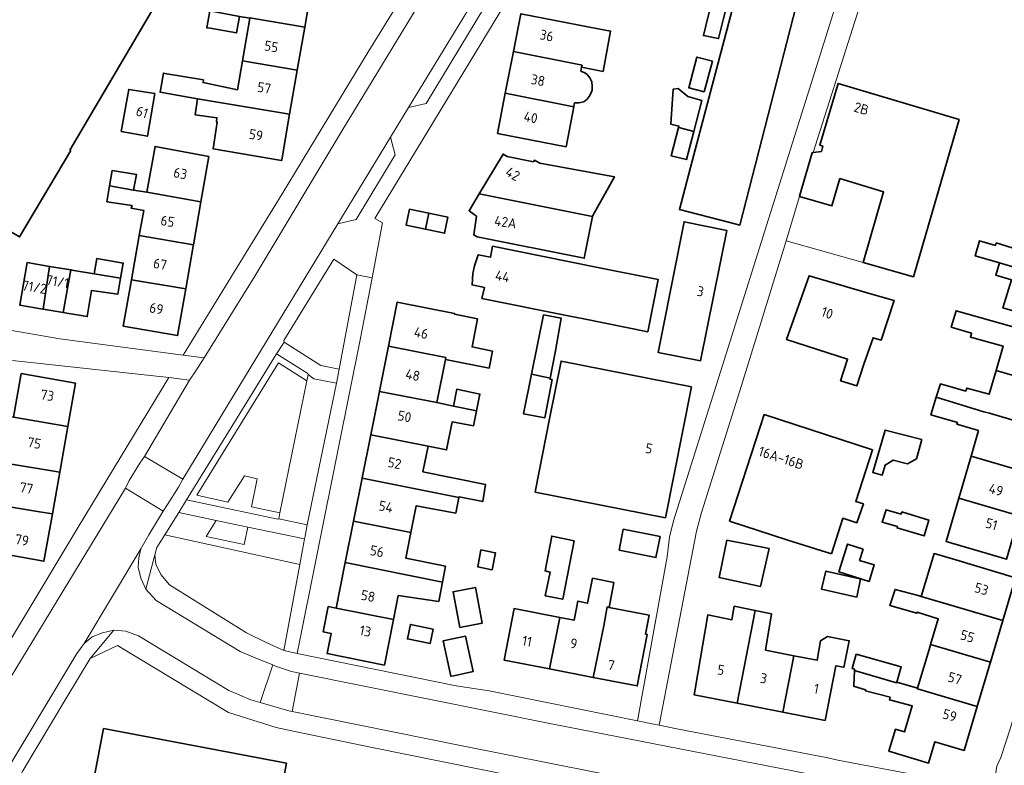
# Model space of a CAD drawing. Extents: x 152761 to 155748, y 459947 to 462743.
# Tile 121 of 256: x 154610 to 154744, y 461636 to 461737. Entities that reach past the tile are written whole.
import ezdxf
from ezdxf.enums import TextEntityAlignment as Align

# ---------------------------------------------------------------- set-up
doc = ezdxf.new("R2010")
doc.units = 0
doc.header["$LTSCALE"] = 0.75
for name, color, linetype, lineweight in [('B-RO-GR-BEPLANTING_CULTUUR_HEESTERS-GV', 251, 'CONTINUOUS', 18), ('B-RO-IE-TERREINAFSCHEIDING_KUNSTMATIG_MUUR-G', 251, 'IE-TERREINAFSCHEIDING-KUNSTMATIG-DICHT', 18), ('B-RO-OG-BEBOUWING-GV', 6, 'CONTINUOUS', 35), ('B-RO-OG-BEBOUWING-T18', 1, 'CONTINUOUS', 18), ('B-RO-VH-VERHARDING_BETONSTRAATSTEEN-GV', 251, 'CONTINUOUS', 18), ('B-RO-VH-VERHARDING_TEGEL-GV', 251, 'CONTINUOUS', 18)]:
    doc.layers.add(name, color=color, linetype=linetype, lineweight=lineweight)
doc.styles.add('NLCS-ISO-M200-T18', font='NLCS-ISO.ttf', dxfattribs={"height": 0.36})
doc.linetypes.add('IE-TERREINAFSCHEIDING-KUNSTMATIG-DICHT', pattern='A,8,-1,[82,NLCS.SHX,S=0.75,R=90,X=0,Y=0],-1', length=10)

msp = doc.modelspace()

# ---------------------------------------------------------------- linework, layer by layer
at = {"layer": 'B-RO-GR-BEPLANTING_CULTUUR_HEESTERS-GV', "flags": 128}
for points in [[(154646.19, 461693.3), (154651.15, 461690.16), (154653.65, 461689.66), (154656.049, 461702.412), (154652.931, 461704.542), (154646.149, 461693.52)], [(154649.28, 461688.08), (154645.64, 461670.2), (154645.47, 461669.4), (154649.34, 461668.59), (154651.714, 461680.135), (154653.28, 461687.75), (154650.23, 461688.33), (154649.46, 461688.92)], [(154637.022, 461669.179), (154631.96, 461670.25), (154630.056, 461667.225), (154648.311, 461663.212), (154648.96, 461666.7), (154641.27, 461668.28), (154640.78, 461665.93), (154635.64, 461667)], [(154628.705, 461664.541), (154628.839, 461663.27), (154629.509, 461661.851), (154630.664, 461660.458), (154641.106, 461653.974), (154643.774, 461652.652), (154646.147, 461651.59), (154648.311, 461663.212), (154630.056, 461667.225), (154628.98, 461665.515)]]:
    msp.add_lwpolyline(points, close=True, dxfattribs=at)
at = {"layer": 'B-RO-IE-TERREINAFSCHEIDING_KUNSTMATIG_MUUR-G', "flags": 128}
msp.add_lwpolyline([(154724.569, 461704.097), (154714.137, 461707.037)], dxfattribs=at)
at = {"layer": 'B-RO-OG-BEBOUWING-GV', "flags": 128}
for points in [[(154612.107, 461775.42), (154611.796, 461774.918), (154612.112, 461774.724), (154600.522, 461755.978), (154599.814, 461756.416), (154597.276, 461752.309), (154597.983, 461751.872), (154582.459, 461724.685), (154582.14, 461724.868), (154581.846, 461724.356), (154606.108, 461710.179), (154606.056, 461710.091), (154610.382, 461707.55), (154617.319, 461719.242), (154617.199, 461719.313), (154640.187, 461758.409), (154642.592, 461762.628), (154642.749, 461762.535), (154651.556, 461777.377), (154636.481, 461778.595), (154631.03, 461769.449), (154628.702, 461765.584), (154620.593, 461770.39)], [(154706.329, 461709.545), (154707.864, 461709.147), (154715.975, 461740.632), (154712.882, 461741.355), (154714.603, 461748.026), (154714.819, 461748.861), (154712.579, 461749.709), (154710.09, 461750.608), (154709.907, 461749.916), (154701.438, 461717.821), (154699.708, 461711.264)], [(154641.571, 461737.163), (154641.579, 461737.21), (154648.981, 461735.953), (154650.053, 461742.158), (154642.652, 461743.429), (154642.07, 461740.053), (154636.692, 461740.865), (154635.097, 461738.352), (154636.126, 461738.154), (154640.151, 461737.378)], [(154704.953, 461734.404), (154705.006, 461734.394), (154705.64, 461736.93), (154706.682, 461741.039), (154704.632, 461741.569), (154703.586, 461737.449), (154702.952, 461734.8)], [(154636.204, 461735.784), (154639.766, 461735.153), (154640.151, 461737.378), (154636.126, 461738.154), (154635.721, 461735.87)], [(154648.981, 461735.953), (154641.579, 461737.21), (154641.571, 461737.163), (154640.571, 461731.374), (154647.973, 461730.115)], [(154686.468, 461730.519), (154689.368, 461729.955), (154690.396, 461735.415), (154687.529, 461735.954), (154678.244, 461737.763), (154677.244, 461732.644), (154686.518, 461730.779)], [(154676.139, 461726.986), (154685.421, 461725.161), (154685.434, 461725.228), (154685.525, 461725.692), (154686.104, 461725.692), (154686.753, 461725.854), (154687.213, 461726.205), (154687.51, 461726.556), (154687.726, 461726.961), (154687.889, 461727.394), (154687.916, 461727.961), (154687.835, 461728.529), (154687.565, 461729.097), (154687.213, 461729.529), (154686.916, 461729.772), (154686.366, 461730.001), (154686.468, 461730.519), (154686.518, 461730.779), (154677.244, 461732.644)], [(154703.047, 461727.201), (154704.172, 461731.348), (154702.076, 461731.896), (154700.956, 461727.74)], [(154647.973, 461730.115), (154640.571, 461731.374), (154639.897, 461727.467), (154635.23, 461728.448), (154635.283, 461728.807), (154630.071, 461729.69), (154629.862, 461729.725), (154629.417, 461727.134), (154634.485, 461726.255), (154646.944, 461724.161)], [(154628.683, 461726.984), (154625.162, 461727.517), (154624.942, 461726.269), (154624.162, 461721.837), (154627.687, 461721.167)], [(154699.584, 461722.376), (154699.637, 461722.366), (154701.663, 461721.831), (154702.757, 461726.026), (154700.83, 461726.537), (154699.533, 461727.618), (154698.858, 461727.564), (154698.559, 461722.808), (154699.633, 461722.563)], [(154715.977, 461713.035), (154720.351, 461711.746), (154721.433, 461715.449), (154727.34, 461713.649), (154724.569, 461704.097), (154731.406, 461702.17), (154737.553, 461723.443), (154721.171, 461728.325), (154718.716, 461719.968), (154719.102, 461719.851), (154718.92, 461719.125), (154717.801, 461718.958), (154717.65, 461718.936), (154715.946, 461713.045)], [(154646.944, 461724.161), (154634.485, 461726.255), (154634.148, 461724.086), (154637.092, 461723.67), (154637.049, 461723.116), (154637.156, 461723.099), (154636.606, 461719.451), (154645.86, 461717.887), (154645.88, 461718.003)], [(154685.421, 461725.161), (154676.139, 461726.986), (154675.081, 461721.569), (154684.364, 461719.749)], [(154701.663, 461721.831), (154699.637, 461722.366), (154699.584, 461722.376), (154698.574, 461718.536), (154700.67, 461718.024)], [(154634.941, 461712.314), (154636.003, 461718.422), (154628.73, 461719.803), (154627.636, 461713.608)], [(154687.954, 461710.3), (154687.987, 461710.466), (154690.9, 461715.684), (154680.826, 461717.542), (154680.096, 461717.947), (154679.934, 461717.731), (154676.379, 461718.453), (154675.846, 461718.765), (154672.605, 461713.376)], [(154625.833, 461713.858), (154626.198, 461716.004), (154622.912, 461716.527), (154622.571, 461714.462)], [(154625.833, 461713.858), (154622.571, 461714.462), (154622.215, 461712.309), (154625.625, 461711.802), (154625.495, 461711.46), (154627.2, 461711.139), (154626.599, 461707.736), (154633.923, 461706.458), (154634.941, 461712.314), (154627.636, 461713.608)], [(154672.605, 461713.376), (154671.236, 461711.102), (154672.234, 461710.359), (154671.868, 461707.829), (154672.316, 461707.579), (154686.825, 461704.663), (154687.954, 461710.3)], [(154665.78, 461710.754), (154663.179, 461711.296), (154662.726, 461709.139), (154665.322, 461708.598)], [(154665.322, 461708.598), (154667.92, 461708.056), (154668.371, 461710.215), (154665.78, 461710.754)], [(154702.561, 461690.785), (154706.105, 461708.432), (154700.339, 461709.604), (154697.317, 461694.4), (154696.825, 461691.922)], [(154625.539, 461701.739), (154632.893, 461700.54), (154633.896, 461706.305), (154633.923, 461706.458), (154626.599, 461707.736)], [(154695.416, 461694.712), (154696.836, 461701.778), (154688.195, 461703.518), (154674.42, 461706.292), (154674.134, 461704.806), (154672.486, 461705.147), (154671.968, 461703.659), (154671.759, 461702.615), (154671.647, 461701.044), (154673.311, 461700.708), (154672.98, 461699.23), (154684.887, 461696.832), (154686.775, 461696.452)], [(154745.611, 461703.266), (154745.702, 461703.569), (154746.302, 461705.571), (154742.592, 461706.729), (154742.498, 461706.406), (154740.337, 461707.033), (154739.741, 461704.976), (154743.012, 461704.023)], [(154613.567, 461697.774), (154614.463, 461703.567), (154611.409, 461704.077), (154610.432, 461698.295), (154613.518, 461697.782)], [(154614.463, 461703.567), (154613.567, 461697.774), (154616.306, 461697.318), (154617.347, 461703.086)], [(154620.469, 461702.565), (154624.069, 461701.978), (154624.415, 461704.015), (154620.839, 461704.626)], [(154745.611, 461703.266), (154743.012, 461704.023), (154742.512, 461702.356), (154744.657, 461701.762), (154743.489, 461697.95), (154746.777, 461696.999), (154746.717, 461696.795), (154754.833, 461694.408), (154756.546, 461700.079), (154748.392, 461702.455)], [(154624.069, 461701.978), (154620.469, 461702.565), (154617.485, 461703.063), (154617.347, 461703.086), (154616.306, 461697.318), (154616.509, 461697.284), (154619.555, 461696.778), (154620.126, 461700.312), (154623.701, 461699.807)], [(154724.679, 461690.313), (154725.909, 461693.894), (154727.031, 461693.598), (154728.769, 461698.965), (154725.558, 461699.839), (154717.247, 461702.303), (154714.219, 461693.651), (154722.474, 461691.016), (154721.528, 461688.077), (154723.717, 461687.374)], [(154625.539, 461701.739), (154624.428, 461695.45), (154631.788, 461694.188), (154632.893, 461700.54)], [(154660.32, 461692.785), (154668.083, 461691.241), (154668.026, 461690.956), (154673.958, 461689.808), (154674.391, 461692.105), (154671.634, 461692.673), (154672.364, 461696.483), (154669.254, 461697.106), (154669.269, 461697.183), (154661.507, 461698.732)], [(154679.663, 461688.983), (154682.223, 461688.432), (154682.919, 461692.153), (154683.717, 461696.532), (154681.285, 461696.992)], [(154742.555, 461689.467), (154750.771, 461687.09), (154752.455, 461692.863), (154752.552, 461693.195), (154737.161, 461697.548), (154736.505, 461695.338), (154739.237, 461694.527), (154739.225, 461694.484), (154739.09, 461693.998), (154743.512, 461692.745)], [(154668.026, 461690.956), (154668.083, 461691.241), (154660.32, 461692.785), (154659.101, 461686.675), (154659.092, 461686.628), (154666.863, 461685.126)], [(154697.803, 461669.513), (154701.324, 461687.252), (154683.68, 461690.755), (154682.126, 461682.931), (154680.205, 461673.256), (154680.157, 461673.012)], [(154616.938, 461681.884), (154617.983, 461687.745), (154610.622, 461689.058), (154609.581, 461683.161)], [(154682.223, 461688.432), (154679.663, 461688.983), (154679.62, 461688.769), (154678.619, 461683.593), (154681.486, 461683.053), (154682.463, 461688.232), (154682.195, 461688.283)], [(154750.771, 461687.09), (154742.555, 461689.467), (154741.617, 461686.249), (154738.594, 461687.082), (154738.459, 461686.676), (154735.026, 461687.65), (154734.476, 461685.85), (154740.93, 461683.895), (154741.655, 461683.68), (154749.139, 461681.495)], [(154672.238, 461684.02), (154669.127, 461684.641), (154666.863, 461685.126), (154659.092, 461686.628), (154657.921, 461680.76), (154665.682, 461679.212), (154668.197, 461678.727), (154668.96, 461682.513), (154671.83, 461681.995)], [(154669.127, 461684.641), (154672.238, 461684.02), (154672.694, 461686.279), (154669.567, 461686.926)], [(154739.175, 461677.877), (154747.364, 461675.489), (154747.377, 461675.533), (154748.275, 461675.271), (154749.985, 461681.136), (154749.109, 461681.392), (154749.139, 461681.495), (154741.655, 461683.68), (154740.93, 461683.895), (154734.476, 461685.85), (154733.755, 461683.488), (154737.323, 461682.433), (154737.269, 461682.19), (154740.182, 461681.33)], [(154604.298, 461684.078), (154603.89, 461681.892), (154607.23, 461681.267), (154606.55, 461677.341), (154608.47, 461676.947), (154615.841, 461675.73), (154616.938, 461681.884), (154609.581, 461683.161), (154607.951, 461683.444)], [(154720.277, 461664.66), (154721.838, 461669.467), (154723.709, 461668.859), (154724.608, 461671.42), (154723.574, 461671.756), (154725.84, 461678.734), (154711.169, 461683.499), (154706.489, 461669.088), (154714.384, 461666.524)], [(154731.781, 461677.515), (154732.511, 461680.11), (154727.566, 461681.408), (154725.862, 461675.665), (154727.132, 461675.3), (154727.538, 461676.678), (154728.646, 461677.354), (154730.592, 461676.84)], [(154669.86, 461672.274), (154669.876, 461672.356), (154673.079, 461671.739), (154673.458, 461674.063), (154664.996, 461675.773), (154665.682, 461679.212), (154657.921, 461680.76), (154656.759, 461674.94), (154656.749, 461674.888)], [(154614.832, 461670.069), (154615.841, 461675.73), (154608.47, 461676.947), (154607.972, 461674.021), (154596.009, 461675.945), (154595.549, 461673.026), (154602.232, 461671.947), (154602.261, 461672.144), (154613.072, 461670.359)], [(154737.516, 461672.187), (154745.706, 461669.805), (154747.364, 461675.489), (154739.175, 461677.877)], [(154663.351, 461667.527), (154664.075, 461671.158), (154669.431, 461670.18), (154669.86, 461672.274), (154656.749, 461674.888), (154655.585, 461669.057)], [(154607.047, 461668.993), (154606.329, 461664.975), (154613.69, 461663.663), (154614.832, 461670.069), (154613.072, 461670.359), (154602.261, 461672.144), (154602.232, 461671.947), (154601.902, 461669.743)], [(154745.706, 461669.805), (154737.516, 461672.187), (154735.8, 461666.304), (154743.989, 461663.916)], [(154729.799, 461670.319), (154729.712, 461670.026), (154727.679, 461670.626), (154727.138, 461668.923), (154729.214, 461668.344), (154729.162, 461668.169), (154732.837, 461667.08), (154733.474, 461669.23)], [(154663.351, 461667.527), (154655.585, 461669.057), (154654.474, 461663.492), (154667.637, 461660.806), (154668.062, 461662.972), (154662.665, 461664.091)], [(154691.535, 461665.142), (154696.526, 461664.149), (154697.092, 461666.995), (154692.101, 461667.988)], [(154685.479, 461666.422), (154682.426, 461667.058), (154681.525, 461662.354), (154682.211, 461662.165), (154681.538, 461658.977), (154683.907, 461658.518)], [(154706.13, 461666.52), (154705.104, 461661.439), (154710.682, 461660.246), (154711.837, 461665.361)], [(154674.786, 461664.797), (154672.826, 461665.19), (154672.42, 461662.893), (154674.32, 461662.512), (154674.345, 461662.507), (154674.808, 461664.793)], [(154724.587, 461665.288), (154722.458, 461665.979), (154721.284, 461662.218), (154725.375, 461660.933), (154726.073, 461663.154), (154724.096, 461663.775)], [(154732.431, 461658.875), (154735.374, 461658.009), (154743.491, 461655.632), (154745.209, 461661.397), (154737.105, 461663.823), (154734.19, 461664.688)], [(154653.241, 461657.312), (154661.002, 461655.757), (154661.653, 461659.019), (154667.123, 461658.189), (154667.637, 461660.806), (154654.474, 461663.492), (154654.385, 461663.044)], [(154724.106, 461661.278), (154719.524, 461662.311), (154718.929, 461659.879), (154723.713, 461658.797), (154724.203, 461661.248)], [(154690.189, 461657.396), (154690.838, 461660.774), (154687.947, 461661.342), (154687.27, 461657.964), (154685.946, 461658.234), (154685.445, 461655.674), (154683.496, 461656.051), (154682.107, 461649.078), (154688.048, 461647.927), (154689.479, 461654.892), (154689.926, 461657.479)], [(154669.999, 461654.697), (154673.012, 461655.275), (154672.171, 461659.67), (154672.088, 461660.101), (154669.074, 461659.523)], [(154733.698, 461652.382), (154741.808, 461649.984), (154743.491, 461655.632), (154735.374, 461658.009), (154732.431, 461658.875), (154731.997, 461658.997), (154728.892, 461659.851), (154728.188, 461657.662), (154731.837, 461656.608), (154731.864, 461656.77), (154734.739, 461655.88)], [(154661.002, 461655.757), (154653.241, 461657.312), (154652.179, 461657.524), (154651.494, 461654.092), (154652.556, 461653.881), (154652.012, 461651.152), (154659.774, 461649.603)], [(154683.496, 461656.051), (154677.321, 461657.247), (154675.969, 461650.266), (154682.107, 461649.078)], [(154688.048, 461647.927), (154694, 461646.775), (154695.351, 461653.755), (154695.098, 461653.804), (154695.594, 461656.341), (154690.189, 461657.396), (154689.926, 461657.479), (154689.479, 461654.892)], [(154701.818, 461646.356), (154701.682, 461645.577), (154707.541, 461644.429), (154709.957, 461656.99), (154707.135, 461657.567), (154706.811, 461655.729), (154703.567, 461656.406)], [(154709.957, 461656.99), (154707.541, 461644.429), (154713.681, 461643.226), (154715.176, 461650.869), (154711.35, 461651.619), (154712.162, 461656.539)], [(154666.366, 461654.48), (154663.282, 461655.111), (154662.878, 461653.14), (154665.963, 461652.509)], [(154669.149, 461648.163), (154671.772, 461648.728), (154670.741, 461653.514), (154670.313, 461653.422), (154667.715, 461652.862), (154668.746, 461648.076)], [(154715.176, 461650.869), (154713.681, 461643.226), (154719.429, 461642.1), (154720.879, 461649.499), (154721.918, 461649.295), (154721.956, 461649.288), (154722.687, 461652.883), (154719.768, 461653.451), (154718.822, 461652.884), (154718.349, 461650.247)], [(154741.808, 461649.984), (154733.698, 461652.382), (154733.627, 461652.145), (154731.935, 461646.465), (154731.91, 461646.382), (154740.026, 461644.001), (154741.733, 461649.731)], [(154723.611, 461651.079), (154723.07, 461649.133), (154723.421, 461649.025), (154723.412, 461648.875), (154729.097, 461647.207), (154729.124, 461647.294), (154729.719, 461649.348)], [(154729.124, 461647.294), (154729.097, 461647.207), (154723.412, 461648.875), (154723.291, 461646.842), (154723.286, 461646.755), (154724.907, 461646.268), (154724.88, 461646.133), (154728.231, 461645.241), (154728.123, 461644.889), (154731.223, 461644.074), (154730.173, 461640.55), (154728.953, 461640.913), (154728.068, 461637.941), (154733.435, 461636.343), (154734.292, 461639.218), (154738.25, 461638.039), (154740.026, 461644.001), (154731.91, 461646.382), (154731.935, 461646.465)], [(154655.791, 461617.806), (154657.464, 461626.089), (154658.018, 461628.832), (154656.077, 461629.204), (154652.461, 461629.897), (154652.259, 461628.847), (154651.198, 461629.05), (154651.4, 461630.101), (154648.817, 461630.596), (154648.363, 461628.229), (154645.101, 461628.846), (154646.532, 461636.31), (154621.761, 461640.995), (154619.739, 461630.366), (154619.023, 461626.6), (154617.983, 461621.134), (154622.598, 461620.256), (154633.235, 461618.232), (154632.837, 461616.115), (154639.619, 461614.842), (154639.256, 461612.908), (154638.748, 461610.199), (154653.672, 461607.315)]]:
    msp.add_lwpolyline(points, close=True, dxfattribs=at)
at = {"layer": 'B-RO-VH-VERHARDING_BETONSTRAATSTEEN-GV', "flags": 128}
for points in [[(154660.588, 461721.055), (154663.021, 461725.073), (154678.225, 461750.002), (154683.182, 461758.242), (154689.647, 461768.869), (154684.485, 461771.974), (154670.882, 461749.507), (154664.838, 461739.741), (154654.182, 461722.166), (154642.228, 461702.24), (154635.37, 461691.163), (154634.234, 461689.415), (154633.411, 461688.151), (154627.298, 461677.817), (154632.473, 461674.772), (154639.427, 461686.223), (154653.462, 461709.334)], [(154714.137, 461707.037), (154715.977, 461713.035), (154715.946, 461713.045), (154717.65, 461718.936), (154717.801, 461718.958), (154724.727, 461740.725), (154734.745, 461768.269), (154731.598, 461769.457), (154723.011, 461745.723), (154705.52, 461690.127), (154698.906, 461669.103), (154698.379, 461666.917), (154698.023, 461664.231), (154694.012, 461642.05), (154696.239, 461641.589), (154696.954, 461641.451), (154701.997, 461667.72), (154702.687, 461670.24), (154708.119, 461687.421)], [(154663.021, 461725.073), (154665.412, 461725.618), (154680.127, 461749.952), (154683.83, 461756.044), (154683.182, 461758.242), (154678.225, 461750.002)], [(154660.588, 461721.055), (154653.462, 461709.334), (154655.935, 461709.889), (154661.227, 461718.646)], [(154627.298, 461677.817), (154626.685, 461676.925), (154625.239, 461674.592), (154624.714, 461673.536), (154629.832, 461670.436), (154630.406, 461671.317), (154631.923, 461673.694), (154632.473, 461674.772)], [(154592.763, 461617.492), (154589.976, 461610.763), (154596.218, 461608.825), (154598.651, 461615.824), (154600.51, 461620.262), (154603.286, 461625.976), (154606.325, 461631.555), (154618.16, 461651.144), (154619.112, 461652.509), (154626.795, 461665.324), (154626.797, 461665.333), (154627.87, 461667.248), (154629.832, 461670.436), (154624.714, 461673.536), (154605.217, 461641.505), (154601.048, 461634.568), (154597.081, 461627.251), (154594.354, 461620.971)], [(154623.13, 461654.32), (154623.135, 461654.321), (154624.784, 461654.181), (154626.473, 461653.546), (154638.713, 461646.165), (154641.697, 461644.883), (154642.934, 461644.526), (154644.662, 461649.61), (154642.599, 461650.423), (154640.266, 461651.447), (154628.862, 461658.349), (154627.503, 461659.877), (154626.807, 461661.371), (154626.464, 461662.853), (154626.519, 461664.098), (154626.795, 461665.324), (154619.112, 461652.509), (154620.217, 461653.435), (154621.602, 461653.95)], [(154648.266, 461648.512), (154647.179, 461648.731), (154645.027, 461649.466), (154644.662, 461649.61), (154642.934, 461644.526), (154646.822, 461643.405), (154647.285, 461643.312)], [(154735.905, 461628.438), (154736.683, 461631.072), (154735.135, 461631.263), (154715.049, 461635.3), (154682.617, 461641.624), (154648.266, 461648.512), (154647.285, 461643.312), (154670.079, 461638.721), (154700.54, 461632.674), (154734.193, 461626.172), (154735.131, 461625.825)]]:
    msp.add_lwpolyline(points, close=True, dxfattribs=at)
msp.add_lwpolyline([(154609.447, 461690.81), (154630.603, 461688.516), (154633.411, 461688.151), (154634.234, 461689.415), (154635.37, 461691.163), (154632.545, 461691.568), (154615.837, 461693.748), (154608.019, 461695.1)], dxfattribs=at)
at = {"layer": 'B-RO-VH-VERHARDING_TEGEL-GV', "flags": 128}
for points in [[(154692.076, 461785.175), (154687.728, 461787.403), (154688.791, 461783.213), (154684.691, 461776.463), (154684.606, 461776.515), (154677.528, 461764.841), (154677.272, 461764.996), (154672.641, 461757.377), (154668.131, 461749.713), (154657.684, 461732.748), (154645.93, 461713.368), (154632.545, 461691.568)], [(154632.545, 461691.568), (154635.37, 461691.163), (154642.228, 461702.24), (154654.182, 461722.166), (154664.838, 461739.741), (154670.882, 461749.507), (154684.485, 461771.974), (154685.102, 461772.992), (154686.46, 461775.236), (154687.092, 461776.278), (154691.202, 461782.995), (154691.592, 461783.651)], [(154697.389, 461781.562), (154696.382, 461779.928), (154692.235, 461773.122), (154691.607, 461772.09), (154690.302, 461769.945), (154689.647, 461768.869), (154683.182, 461758.242), (154683.83, 461756.044), (154680.127, 461749.952), (154665.412, 461725.618), (154663.021, 461725.073)], [(154663.021, 461725.073), (154660.588, 461721.055), (154661.227, 461718.646), (154655.935, 461709.889), (154653.462, 461709.334), (154639.427, 461686.223), (154632.473, 461674.772), (154631.923, 461673.694), (154630.406, 461671.317), (154629.832, 461670.436), (154627.87, 461667.248), (154626.797, 461665.333), (154626.795, 461665.324), (154626.519, 461664.098), (154626.464, 461662.853), (154626.807, 461661.371), (154627.503, 461659.877), (154628.705, 461664.541), (154628.98, 461665.515), (154630.056, 461667.225), (154631.96, 461670.25), (154632.99, 461671.95), (154641.134, 461685.173), (154645.18, 461691.73), (154646.19, 461693.3), (154646.149, 461693.52), (154652.931, 461704.542), (154656.049, 461702.412), (154658.098, 461702.015), (154659.536, 461709.437), (154658.462, 461710.054), (154676.183, 461739.193)], [(154737.555, 461633.628), (154721.161, 461636.736), (154719.558, 461637.083), (154699.359, 461640.98), (154696.953, 461641.444), (154696.954, 461641.451), (154696.239, 461641.589), (154694.012, 461642.05), (154673.947, 461646.095), (154669.487, 461646.773), (154647.975, 461651.176), (154646.147, 461651.59), (154643.774, 461652.652), (154641.106, 461653.974), (154630.664, 461660.458), (154629.509, 461661.851), (154628.839, 461663.27), (154628.705, 461664.541), (154627.503, 461659.877), (154628.862, 461658.349), (154640.266, 461651.447), (154642.599, 461650.423), (154644.662, 461649.61), (154645.027, 461649.466), (154647.179, 461648.731), (154648.266, 461648.512), (154682.617, 461641.624), (154715.049, 461635.3)], [(154605.523, 461625.895), (154610.835, 461635.299), (154616.779, 461645.256), (154616.787, 461645.266), (154619.954, 461650.491), (154623.13, 461654.32), (154621.602, 461653.95), (154620.217, 461653.435), (154619.112, 461652.509), (154618.16, 461651.144), (154606.325, 461631.555)], [(154700.54, 461632.674), (154670.079, 461638.721), (154647.285, 461643.312), (154646.822, 461643.405), (154642.934, 461644.526), (154641.697, 461644.883), (154638.713, 461646.165), (154626.473, 461653.546), (154624.784, 461654.181), (154623.135, 461654.321), (154623.13, 461654.32), (154619.954, 461650.491), (154623.656, 461652.255), (154638.679, 461643.167), (154645.131, 461641.136), (154647.441, 461640.669), (154658.103, 461638.425), (154691.41, 461631.724)]]:
    msp.add_lwpolyline(points, dxfattribs=at)
for points in [[(154769.987, 461727.691), (154761.715, 461699.945), (154759.309, 461691.426), (154753.468, 461671.585), (154750.481, 461661.907), (154750.294, 461660.987), (154744.51, 461641.108), (154743.194, 461637.108), (154742.647, 461635.933), (154741.959, 461631.502), (154743.561, 461632.533), (154744.996, 461634.148), (154746.101, 461636.351), (154755.566, 461668.528), (154772.84, 461726.864), (154776.655, 461739.946), (154778.16, 461744.752), (154775.363, 461745.615)], [(154651.714, 461680.135), (154649.34, 461668.59), (154649.033, 461667.062), (154648.96, 461666.7), (154648.311, 461663.212), (154646.147, 461651.59), (154647.975, 461651.176), (154653.551, 461679.034), (154656.471, 461693.62), (154658.098, 461702.015), (154656.049, 461702.412), (154653.65, 461689.66), (154653.28, 461687.75)], [(154645.18, 461691.73), (154649.39, 461689.05), (154649.46, 461688.92), (154650.23, 461688.33), (154653.28, 461687.75), (154653.65, 461689.66), (154651.15, 461690.16), (154646.19, 461693.3)], [(154649.46, 461688.92), (154649.39, 461689.05), (154645.18, 461691.73), (154641.134, 461685.173), (154632.99, 461671.95), (154645.34, 461669.34), (154645.47, 461669.4), (154645.64, 461670.2), (154641.77, 461671.01), (154642.55, 461674.81), (154640.84, 461675.2), (154638.58, 461671.67), (154634.37, 461672.59), (154645.42, 461690.5), (154649.28, 461688.08)], [(154645.64, 461670.2), (154649.28, 461688.08), (154645.42, 461690.5), (154634.37, 461672.59), (154638.58, 461671.67), (154640.84, 461675.2), (154642.55, 461674.81), (154641.77, 461671.01)], [(154624.714, 461673.536), (154625.239, 461674.592), (154626.685, 461676.925), (154627.298, 461677.817), (154633.411, 461688.151), (154630.603, 461688.516), (154618.313, 461668.272), (154603.042, 461642.875), (154594.703, 461628.287), (154592.535, 461622.768), (154594.354, 461620.971), (154597.081, 461627.251), (154601.048, 461634.568), (154605.217, 461641.505)], [(154631.96, 461670.25), (154637.022, 461669.179), (154641.27, 461668.28), (154648.96, 461666.7), (154649.033, 461667.062), (154649.34, 461668.59), (154645.47, 461669.4), (154645.34, 461669.34), (154632.99, 461671.95)], [(154637.022, 461669.179), (154635.64, 461667), (154640.78, 461665.93), (154641.27, 461668.28)]]:
    msp.add_lwpolyline(points, close=True, dxfattribs=at)

# ---------------------------------------------------------------- texts
at = {"layer": 'B-RO-OG-BEBOUWING-T18', "style": 'NLCS-ISO-M200-T18'}
for s, rotation, p in [('36', 348.9, (154681.742, 461734.806)), ('55', 350.2, (154644.468, 461733.324)), ('38', 348.9, (154680.56, 461728.753)), ('57', 350.2, (154643.5, 461727.724)), ('61', 341.5, (154626.976, 461724.441)), ('2B', 343.6, (154724.341, 461724.923)), ('40', 348.9, (154679.579, 461723.731)), ('59', 350.2, (154642.401, 461721.362)), ('63', 350, (154632.147, 461716.15)), ('42', 330.8, (154677.152, 461716.083)), ('65', 350.2, (154630.422, 461709.674)), ('42A', 351.8, (154676.16, 461709.557)), ('67', 350.2, (154629.413, 461703.873)), ('71/1', 350.6, (154615.527, 461701.503)), ('44', 348.7, (154675.759, 461702.219)), ('71/2', 350.4, (154612.39, 461700.75)), ('3', 348.8, (154702.546, 461700.188)), ('69', 350, (154628.915, 461697.855)), ('10', 340.7, (154719.719, 461697.258)), ('46', 348.7, (154664.75, 461694.546)), ('48', 348.7, (154663.615, 461688.857)), ('73', 350.1, (154614.15, 461686.111)), ('50', 348.7, (154662.497, 461683.249)), ('75', 350.1, (154612.38, 461679.651)), ('5', 348.8, (154695.591, 461678.916)), ('16A-16B', 342, (154713.474, 461677.647)), ('52', 348.7, (154661.147, 461676.924)), ('77', 350, (154611.313, 461673.552)), ('49', 343.7, (154742.567, 461673.33)), ('54', 348.7, (154659.974, 461671.047)), ('51', 343.7, (154741.95, 461668.677)), ('79', 350.1, (154610.722, 461666.532)), ('56', 348.7, (154658.768, 461665.002)), ('53', 343.4, (154740.591, 461659.907)), ('58', 348.7, (154657.56, 461658.95)), ('13', 348.7, (154657.198, 461654.196)), ('55', 343.4, (154738.683, 461653.504)), ('11', 349, (154679.078, 461652.832)), ('9', 349, (154685.4, 461652.514)), ('7', 349, (154690.47, 461649.587)), ('5', 348.9, (154705.328, 461648.939)), ('3', 348.9, (154711.101, 461647.808)), ('57', 343.4, (154736.985, 461647.802)), ('1', 348.9, (154718.244, 461646.408)), ('59', 343.4, (154736.293, 461642.796))]:
    msp.add_text(s, height=1.35, rotation=rotation, dxfattribs=at).set_placement(p, align=Align.MIDDLE)

doc.saveas('drawing.dxf')
